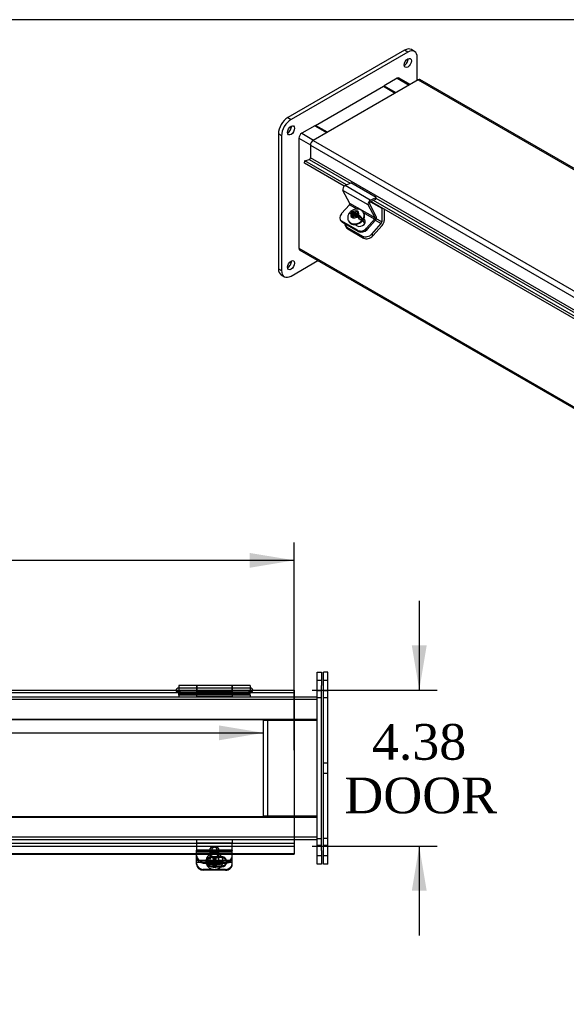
# Model space of a CAD drawing. Header units: inches. Extents: x 1 to 240, y -1 to 159.
# Tile 11 of 16: x 142 to 157, y 132 to 159. Entities that reach past the tile are written whole.
import ezdxf
from ezdxf.enums import TextEntityAlignment as Align
from ezdxf.lldxf.tags import DXFTag

# ---------------------------------------------------------------- set-up
doc = ezdxf.new("R2010")
doc.units = ezdxf.units.IN
doc.header["$MEASUREMENT"] = 0
for name, color, linetype in [('COM40176', 7, 'Continuous'), ('COM52631', 7, 'Continuous'), ('COM70666-1', 7, 'Continuous'), ('COM70693-6', 7, 'Continuous'), ('COM70694-6', 7, 'Continuous'), ('COM70695-1', 7, 'Continuous'), ('Default', 7, 'Continuous'), ('GSK10435', 7, 'Continuous'), ('GSK11095', 7, 'Continuous'), ('HNG86641-1', 7, 'Continuous'), ('HNG86641-2', 7, 'Continuous'), ('HNG86641-3', 7, 'Continuous'), ('SCS19420', 7, 'Continuous')]:
    doc.layers.add(name, color=color, linetype=linetype)
doc.styles.add('SEACAD_Times_New_Roman', font='times.ttf')
tags = doc.linetypes.add('HIDDEN2', pattern=[0.1875, 0.125, -0.0625]).pattern_tags.tags
tags[6:7] = [DXFTag(74, 4), DXFTag(75, 0), DXFTag(340, '0'), DXFTag(46, 0.0), DXFTag(50, 0.0), DXFTag(44, 0.0), DXFTag(45, 0.0)]
tags[4:5] = [DXFTag(74, 4), DXFTag(75, 0), DXFTag(340, '0'), DXFTag(46, 0.0), DXFTag(50, 0.0), DXFTag(44, 0.0), DXFTag(45, 0.0)]
doc.dimstyles.new('HAMMOND_(STH_-_240x160)', dxfattribs={"dimtxt": 1, "dimasz": 1.25, "dimexe": 0.5, "dimexo": 0.5, "dimgap": 0.25, "dimtad": 0, "dimtih": 1, "dimtoh": 1, "dimzin": 0, "dimdsep": 46, "dimtxsty": 'SEACAD_Times_New_Roman', "dimblk1": '_SE_FILLED', "dimblk2": '_SE_FILLED', "dimsah": 1, "dimcen": 0.5, "dimadec": 0, "dimazin": 0, "dimtfac": 0.8, "dimtofl": 0, "dimtmove": 0, "dimatfit": 3, "dimfxl": 1, "dimtolj": 1, "dimtzin": 0, "dimarcsym": 0})

# ---------------------------------------------------------------- blocks, each defined once
blk = doc.blocks.new('SE2')
at = {"layer": 'COM40176', "color": 7, "linetype": 'HIDDEN2'}
for p, q in [((146.909, 135.921), (146.909, 135.929)), ((147.909, 135.929), (146.909, 135.929)), ((146.909, 135.921), (146.909, 135.909)), ((147.909, 135.904), (146.909, 135.904)), ((147.909, 135.872), (146.909, 135.872)), ((147.909, 135.921), (147.909, 135.929)), ((147.909, 135.921), (147.909, 135.909)), ((146.909, 135.648), (147.909, 135.648)), ((147.191, 135.617), (147.191, 135.593)), ((147.612, 135.745), (147.331, 135.745)), ((147.612, 135.721), (147.331, 135.721)), ((147.331, 135.49), (147.607, 135.49)), ((147.753, 135.593), (147.753, 135.617)), ((147.385, 135.391), (147.097, 135.391)), ((147.331, 135.466), (147.588, 135.466)), ((147.721, 135.391), (147.432, 135.391))]:
    blk.add_line(p, q, dxfattribs=at)
at = {"layer": 'COM40176', "color": 7, "linetype": 'Continuous'}
for p, q in [((146.909, 135.684), (146.909, 135.909)), ((147.909, 135.909), (146.909, 135.909)), ((147.909, 135.684), (147.909, 135.909)), ((146.909, 135.591), (146.909, 135.684)), ((146.909, 135.537), (146.909, 135.591)), ((146.909, 135.591), (147.909, 135.591)), ((147.607, 135.49), (147.612, 135.49)), ((147.909, 135.591), (147.909, 135.684)), ((147.909, 135.537), (147.909, 135.591)), ((147.721, 135.367), (147.097, 135.367)), ((147.588, 135.466), (147.612, 135.466))]:
    blk.add_line(p, q, dxfattribs=at)
at = {"layer": 'COM40176', "color": 7, "linetype": 'HIDDEN2'}
for centre, major_axis, start_param, end_param in [((147.097, 135.561), (0.188, 0), 3.141593, 4.712389), ((147.331, 135.617), (0.14, 0), 1.570796, 4.712389), ((147.331, 135.593), (0.14, 0), 1.570796, 4.712389), ((147.612, 135.617), (-0.14, 0), 2.930417, 4.712389), ((147.612, 135.593), (-0.14, 0), 3.121159, 4.712389), ((147.721, 135.561), (0.188, 0), 4.712389, 6.283185)]:
    blk.add_ellipse(centre, major_axis=major_axis, ratio=0.906308, start_param=start_param, end_param=end_param, dxfattribs=at)
at = {"layer": 'COM40176', "color": 7, "linetype": 'Continuous'}
for centre, major_axis, start_param, end_param in [((147.097, 135.537), (-0.188, 0), 0, 1.570796), ((147.612, 135.617), (-0.14, 0), 1.570796, 2.930417), ((147.612, 135.593), (-0.14, 0), 1.570796, 3.121159), ((147.721, 135.537), (-0.188, 0), 1.570796, 3.141593)]:
    blk.add_ellipse(centre, major_axis=major_axis, ratio=0.906308, start_param=start_param, end_param=end_param, dxfattribs=at)
at = {"layer": 'COM52631', "color": 7, "linetype": 'HIDDEN2'}
for p, q in [((146.909, 136.231), (146.909, 136.136)), ((146.909, 136.136), (147.909, 136.136)), ((146.909, 136.136), (146.909, 136.108)), ((146.909, 136.108), (146.909, 135.929)), ((147.909, 136.231), (147.909, 136.136)), ((147.909, 136.108), (147.909, 136.136)), ((147.909, 135.929), (147.909, 136.108)), ((147.302, 135.834), (147.302, 135.794)), ((147.515, 135.794), (147.515, 135.834)), ((147.097, 135.608), (147.721, 135.608)), ((147.097, 135.567), (147.642, 135.567))]:
    blk.add_line(p, q, dxfattribs=at)
at = {"layer": 'COM52631', "color": 7, "linetype": 'Continuous'}
blk.add_line((147.642, 135.567), (147.721, 135.567), dxfattribs=at)
at = {"layer": 'COM52631', "color": 7, "linetype": 'HIDDEN2'}
for centre, start_param, end_param in [((147.097, 135.778), 0, 1.570796), ((147.721, 135.778), 1.570796, 3.141593), ((147.097, 135.738), 0, 1.570796), ((147.721, 135.738), 1.68406, 3.141593)]:
    blk.add_ellipse(centre, major_axis=(-0.188, 0), ratio=0.906308, start_param=start_param, end_param=end_param, dxfattribs=at)
for centre in [(147.409, 135.834), (147.409, 135.794)]:
    blk.add_ellipse(centre, major_axis=(-0.107, 0), ratio=0.906308, dxfattribs=at)
at = {"layer": 'COM52631', "color": 7, "linetype": 'Continuous'}
blk.add_ellipse((147.721, 135.738), major_axis=(-0.188, 0), ratio=0.906308, start_param=1.570796, end_param=1.68406, dxfattribs=at)
at = {"layer": 'COM70666-1', "color": 7, "linetype": 'Continuous'}
for p, q in [((150.284, 140.543), (150.284, 140.918)), ((150.284, 140.918), (150.409, 140.918)), ((150.409, 140.918), (150.409, 140.543)), ((150.284, 135.918), (150.284, 140.543)), ((150.409, 135.918), (150.409, 140.543)), ((150.284, 135.543), (150.284, 135.918)), ((150.409, 135.918), (150.409, 135.543)), ((150.409, 135.543), (150.284, 135.543))]:
    blk.add_line(p, q, dxfattribs=at)
at = {"layer": 'COM70666-1', "color": 7, "linetype": 'HIDDEN2'}
for p, q in [((150.409, 140.684), (150.284, 140.684)), ((150.284, 140.403), (150.409, 140.403)), ((150.409, 140.199), (150.284, 140.199)), ((150.284, 136.262), (150.409, 136.262)), ((150.409, 136.059), (150.284, 136.059)), ((150.284, 135.778), (150.409, 135.778))]:
    blk.add_line(p, q, dxfattribs=at)
at = {"layer": 'COM70693-6', "color": 7, "linetype": 'HIDDEN2'}
for p, q in [((31.175, 140.231), (149.643, 140.231)), ((30.534, 140.159), (150.284, 140.159)), ((31.175, 139.606), (149.643, 139.606)), ((31.175, 136.856), (149.643, 136.856)), ((30.534, 136.303), (150.284, 136.303)), ((31.175, 136.231), (149.643, 136.231))]:
    blk.add_line(p, q, dxfattribs=at)
at = {"layer": 'COM70693-6', "color": 7, "linetype": 'Continuous'}
for p, q in [((149.643, 140.231), (150.284, 140.231)), ((149.643, 139.606), (150.284, 139.606)), ((149.643, 136.856), (150.284, 136.856)), ((149.643, 136.231), (150.284, 136.231))]:
    blk.add_line(p, q, dxfattribs=at)
at = {"layer": 'COM70694-6', "color": 7, "linetype": 'Continuous'}
for p, q in [((31.175, 140.417), (149.643, 140.417)), ((149.643, 140.417), (149.643, 140.309)), ((149.643, 140.309), (149.643, 136.15)), ((31.175, 136.042), (149.643, 136.042)), ((149.643, 136.15), (149.643, 136.042)), ((149.643, 136.042), (149.643, 135.998)), ((146.909, 135.824), (128.909, 135.824)), ((146.909, 135.806), (128.909, 135.806)), ((149.643, 135.824), (147.909, 135.824)), ((149.643, 135.806), (147.909, 135.806)), ((149.643, 135.998), (149.643, 135.824)), ((149.643, 135.806), (149.643, 135.824))]:
    blk.add_line(p, q, dxfattribs=at)
at = {"layer": 'COM70694-6', "color": 7, "linetype": 'HIDDEN2'}
for p, q in [((146.379, 140.345), (146.379, 140.417)), ((146.439, 140.417), (146.439, 140.345)), ((148.379, 140.345), (148.379, 140.417)), ((148.439, 140.417), (148.439, 140.345)), ((147.909, 135.824), (146.909, 135.824)), ((147.909, 135.806), (146.909, 135.806))]:
    blk.add_line(p, q, dxfattribs=at)
at = {"layer": 'COM70695-1', "color": 7, "linetype": 'HIDDEN2'}
for p, q in [((148.784, 136.887), (148.784, 139.575)), ((148.784, 139.575), (149.643, 139.575)), ((149.643, 136.887), (148.784, 136.887))]:
    blk.add_line(p, q, dxfattribs=at)
at = {"layer": 'COM70695-1', "color": 7, "linetype": 'Continuous'}
for p, q in [((149.643, 139.575), (150.284, 139.575)), ((150.284, 136.887), (149.643, 136.887))]:
    blk.add_line(p, q, dxfattribs=at)
at = {"layer": 'GSK10435', "color": 7, "linetype": 'Continuous'}
for p, q in [((150.459, 140.543), (150.459, 140.918)), ((150.584, 140.918), (150.459, 140.918)), ((150.584, 140.543), (150.584, 140.918)), ((150.459, 135.918), (150.459, 140.543)), ((150.584, 135.918), (150.584, 140.543)), ((150.459, 135.543), (150.459, 135.918)), ((150.584, 135.543), (150.584, 135.918)), ((150.584, 135.543), (150.459, 135.543))]:
    blk.add_line(p, q, dxfattribs=at)
at = {"layer": 'GSK10435', "color": 7, "linetype": 'HIDDEN2'}
for p, q in [((150.584, 140.684), (150.459, 140.684)), ((150.459, 140.403), (150.584, 140.403)), ((150.584, 140.2), (150.459, 140.2)), ((150.584, 138.371), (150.459, 138.371)), ((150.459, 138.09), (150.584, 138.09)), ((150.584, 136.261), (150.459, 136.261)), ((150.584, 136.059), (150.459, 136.059)), ((150.459, 135.778), (150.584, 135.778))]:
    blk.add_line(p, q, dxfattribs=at)
at = {"layer": 'GSK11095', "color": 7, "linetype": 'HIDDEN2'}
for p, q in [((31.175, 140.345), (149.643, 140.345)), ((31.175, 139.595), (149.643, 139.595)), ((148.893, 139.595), (149.643, 139.595)), ((148.893, 139.595), (148.893, 139.595)), ((148.893, 139.595), (148.893, 136.864)), ((149.643, 136.864), (31.175, 136.864)), ((148.893, 136.864), (149.643, 136.864)), ((148.893, 136.864), (148.893, 136.864)), ((149.643, 136.864), (149.643, 136.864)), ((149.643, 136.114), (31.175, 136.114)), ((149.643, 136.114), (149.643, 136.114))]:
    blk.add_line(p, q, dxfattribs=at)
at = {"layer": 'GSK11095', "color": 7, "linetype": 'Continuous'}
for p, q in [((149.643, 140.345), (149.643, 140.345)), ((149.643, 140.345), (149.643, 140.345)), ((149.643, 139.595), (149.643, 140.345)), ((149.643, 139.595), (149.643, 139.595)), ((149.643, 139.595), (149.643, 139.595))]:
    blk.add_line(p, q, dxfattribs=at)
at = {"layer": 'HNG86641-1', "color": 7, "linetype": 'Continuous'}
for p, q in [((146.913, 140.545), (146.913, 140.417)), ((147.905, 140.545), (146.913, 140.545)), ((147.905, 140.417), (147.905, 140.545))]:
    blk.add_line(p, q, dxfattribs=at)
at = {"layer": 'HNG86641-1', "color": 7, "linetype": 'HIDDEN2'}
for p, q in [((147.905, 140.47), (146.913, 140.47)), ((146.409, 140.27), (146.409, 140.345)), ((148.409, 140.27), (146.409, 140.27)), ((146.913, 140.417), (146.913, 140.351)), ((147.905, 140.382), (146.913, 140.382)), ((147.905, 140.351), (146.913, 140.351)), ((146.913, 140.345), (146.913, 140.351)), ((146.913, 140.345), (146.913, 140.27)), ((147.905, 140.351), (147.905, 140.417)), ((147.905, 140.351), (147.905, 140.345)), ((147.905, 140.345), (147.905, 140.27)), ((148.409, 140.27), (148.409, 140.345))]:
    blk.add_line(p, q, dxfattribs=at)
at = {"layer": 'HNG86641-2', "color": 7, "linetype": 'Continuous'}
for p, q in [((146.409, 140.545), (146.409, 140.417)), ((146.905, 140.545), (146.409, 140.545)), ((146.905, 140.545), (146.905, 140.417)), ((147.913, 140.417), (147.913, 140.545)), ((148.409, 140.545), (147.913, 140.545)), ((148.409, 140.545), (148.409, 140.417))]:
    blk.add_line(p, q, dxfattribs=at)
at = {"layer": 'HNG86641-2', "color": 7, "linetype": 'HIDDEN2'}
for p, q in [((146.905, 140.47), (146.409, 140.47)), ((148.409, 140.47), (147.913, 140.47)), ((146.409, 140.417), (146.409, 140.345)), ((146.409, 140.371), (146.905, 140.371)), ((146.409, 140.325), (146.905, 140.325)), ((146.409, 140.306), (148.409, 140.306)), ((146.409, 140.27), (146.409, 140.231)), ((146.905, 140.417), (146.905, 140.273)), ((147.913, 140.314), (146.905, 140.314)), ((146.905, 140.273), (146.905, 140.238)), ((146.905, 140.238), (147.913, 140.238)), ((147.913, 140.273), (147.913, 140.417)), ((147.913, 140.371), (148.409, 140.371)), ((147.913, 140.325), (148.409, 140.325)), ((147.913, 140.238), (147.913, 140.273)), ((148.409, 140.417), (148.409, 140.345)), ((148.409, 140.27), (148.409, 140.231))]:
    blk.add_line(p, q, dxfattribs=at)
at = {"layer": 'HNG86641-3', "color": 7, "linetype": 'Continuous'}
for p, q in [((146.409, 140.47), (146.396, 140.47)), ((146.913, 140.47), (146.905, 140.47)), ((147.913, 140.47), (147.905, 140.47)), ((148.421, 140.47), (148.409, 140.47))]:
    blk.add_line(p, q, dxfattribs=at)
at = {"layer": 'HNG86641-3', "color": 7, "linetype": 'HIDDEN2'}
for p, q in [((146.905, 140.47), (146.409, 140.47)), ((147.905, 140.47), (146.913, 140.47)), ((148.409, 140.47), (147.913, 140.47))]:
    blk.add_line(p, q, dxfattribs=at)
at = {"layer": 'HNG86641-3', "color": 7, "linetype": 'Continuous'}
for centre, start, end in [((146.396, 140.408), 90, 171.2572), ((148.421, 140.408), 8.7428, 90)]:
    blk.add_arc(centre, 0.0625, start, end, dxfattribs=at)
at = {"layer": 'HNG86641-3', "color": 7, "linetype": 'HIDDEN2'}
for centre, start, end in [((146.396, 140.408), 171.2572, 270), ((148.421, 140.408), 270, 0), ((148.421, 140.408), 0, 8.7428)]:
    blk.add_arc(centre, 0.0625, start, end, dxfattribs=at)
at = {"layer": 'SCS19420', "color": 7, "linetype": 'HIDDEN2'}
for p, q in [((147.284, 135.927), (147.284, 135.643)), ((147.534, 135.643), (147.534, 135.927)), ((147.169, 135.631), (147.169, 135.618)), ((147.349, 135.629), (147.183, 135.629)), ((147.349, 135.6), (147.294, 135.6)), ((147.332, 135.642), (147.332, 135.623)), ((147.332, 135.642), (147.382, 135.642)), ((147.332, 135.623), (147.332, 135.623)), ((147.332, 135.623), (147.332, 135.591)), ((147.349, 135.623), (147.332, 135.623)), ((147.382, 135.597), (147.332, 135.597)), ((147.363, 135.643), (147.349, 135.629)), ((147.349, 135.628), (147.349, 135.629)), ((147.349, 135.628), (147.349, 135.6)), ((147.349, 135.6), (147.374, 135.623)), ((147.382, 135.623), (147.349, 135.623)), ((147.444, 135.714), (147.374, 135.714)), ((147.374, 135.714), (147.374, 135.682)), ((147.374, 135.682), (147.374, 135.671)), ((147.374, 135.671), (147.374, 135.623)), ((147.382, 135.688), (147.382, 135.669)), ((147.382, 135.688), (147.432, 135.688)), ((147.432, 135.669), (147.382, 135.669)), ((147.382, 135.669), (147.382, 135.623)), ((147.382, 135.597), (147.382, 135.591)), ((147.432, 135.688), (147.432, 135.669)), ((147.432, 135.623), (147.432, 135.669)), ((147.432, 135.642), (147.482, 135.642)), ((147.469, 135.623), (147.432, 135.623)), ((147.432, 135.597), (147.432, 135.591)), ((147.482, 135.597), (147.432, 135.597)), ((147.444, 135.714), (147.444, 135.682)), ((147.444, 135.671), (147.444, 135.682)), ((147.444, 135.623), (147.444, 135.671)), ((147.444, 135.623), (147.469, 135.6)), ((147.469, 135.629), (147.455, 135.643)), ((147.469, 135.629), (147.469, 135.628)), ((147.635, 135.629), (147.469, 135.629)), ((147.469, 135.6), (147.469, 135.628)), ((147.482, 135.623), (147.469, 135.623)), ((147.523, 135.6), (147.469, 135.6)), ((147.482, 135.642), (147.482, 135.623)), ((147.482, 135.591), (147.482, 135.623)), ((147.482, 135.623), (147.482, 135.623)), ((147.649, 135.618), (147.649, 135.631))]:
    blk.add_line(p, q, dxfattribs=at)
at = {"layer": 'SCS19420', "color": 7, "linetype": 'Continuous'}
for p, q in [((147.294, 135.537), (147.349, 135.537)), ((147.332, 135.591), (147.332, 135.578)), ((147.332, 135.578), (147.382, 135.578)), ((147.349, 135.564), (147.349, 135.578)), ((147.349, 135.537), (147.349, 135.564)), ((147.374, 135.514), (147.349, 135.537)), ((147.374, 135.547), (147.374, 135.542)), ((147.374, 135.542), (147.374, 135.514)), ((147.374, 135.514), (147.374, 135.463)), ((147.374, 135.487), (147.444, 135.487)), ((147.382, 135.591), (147.382, 135.578)), ((147.382, 135.578), (147.382, 135.533)), ((147.432, 135.552), (147.382, 135.552)), ((147.382, 135.533), (147.432, 135.533)), ((147.432, 135.591), (147.432, 135.578)), ((147.432, 135.578), (147.482, 135.578)), ((147.432, 135.533), (147.432, 135.578)), ((147.444, 135.542), (147.444, 135.547)), ((147.444, 135.514), (147.444, 135.542)), ((147.469, 135.537), (147.444, 135.514)), ((147.444, 135.463), (147.444, 135.514)), ((147.469, 135.578), (147.469, 135.564)), ((147.469, 135.564), (147.469, 135.537)), ((147.469, 135.537), (147.524, 135.537)), ((147.482, 135.578), (147.482, 135.591)), ((147.374, 135.463), (147.374, 135.456)), ((147.444, 135.456), (147.444, 135.463))]:
    blk.add_line(p, q, dxfattribs=at)
at = {"layer": 'SCS19420', "color": 7, "linetype": 'HIDDEN2'}
for centre, radius, start, end in [((147.409, 135.602), 0.249, 27.005, 155.1626), ((147.371, 135.631), 0.202, 158.023, 179.952), ((147.282, 135.783), 0.183, 237.9577, 273.8444), ((147.409, 139.745), 4.063, 269.5065, 270.4935), ((147.533, 135.794), 0.194, 267.1603, 301.0377)]:
    blk.add_arc(centre, radius, start, end, dxfattribs=at)
at = {"layer": 'SCS19420', "color": 7, "linetype": 'Continuous'}
for centre, radius, start, end in [((147.201, 135.58), 0.0223, 184.8988, 222.8675), ((147.283, 135.724), 0.187, 238.3771, 273.3186), ((147.536, 135.719), 0.182, 266.1841, 302.1202), ((147.617, 135.58), 0.0223, 317.1374, 355.0963), ((147.409, 141.267), 5.811, 269.6549, 270.3451)]:
    blk.add_arc(centre, radius, start, end, dxfattribs=at)
at = {"layer": 'SCS19420', "color": 7, "linetype": 'HIDDEN2'}
for centre, major_axis in [((147.409, 135.927), (-0.125, 0)), ((147.409, 135.643), (-0.125, 0)), ((147.409, 135.952), (-0.065, 0))]:
    blk.add_ellipse(centre, major_axis=major_axis, ratio=0.906308, dxfattribs=at)
for centre, major_axis, start_param, end_param in [((147.409, 135.599), (0.231, 0), 3.027001, 3.181561), ((147.409, 135.631), (0.24, 0), 5.873785, 6.283185), ((147.409, 135.631), (0.24, 0), 0, 0.388216), ((147.409, 135.599), (-0.231, 0), 3.101624, 3.256184)]:
    blk.add_ellipse(centre, major_axis=major_axis, ratio=0.906308, start_param=start_param, end_param=end_param, dxfattribs=at)
at = {"layer": 'SCS19420', "color": 7, "linetype": 'Continuous'}
for major_axis, start_param, end_param in [((0.231, 0), 3.181561, 3.243651), ((-0.231, 0), 3.039534, 3.101624)]:
    blk.add_ellipse((147.409, 135.599), major_axis=major_axis, ratio=0.906308, start_param=start_param, end_param=end_param, dxfattribs=at)
at = {"layer": 'SCS19420', "color": 7, "linetype": 'HIDDEN2'}
for points, knots in [([(147.169, 135.617), (147.169, 135.614), (147.169, 135.606), (147.169, 135.597), (147.17, 135.591)], [0, 0, 0, 0, 0.01067821, 0.03668378, 0.03668378, 0.03668378, 0.03668378]), ([(147.179, 135.623), (147.179, 135.626), (147.18, 135.627), (147.182, 135.629), (147.184, 135.629), (147.185, 135.628)], [0, 0, 0, 0, 0.5, 0.5, 1, 1, 1, 1]), ([(147.374, 135.653), (147.369, 135.649), (147.364, 135.644), (147.357, 135.637), (147.355, 135.635), (147.352, 135.631), (147.351, 135.629), (147.349, 135.627), (147.349, 135.625), (147.349, 135.623)], [0, 0, 0, 0, 0.5, 0.5, 0.75, 0.75, 0.875, 0.875, 1, 1, 1, 1]), ([(147.469, 135.623), (147.469, 135.625), (147.468, 135.627), (147.467, 135.629), (147.466, 135.631), (147.463, 135.635), (147.46, 135.637), (147.453, 135.644), (147.449, 135.649), (147.444, 135.653)], [0, 0, 0, 0, 0.125, 0.125, 0.25, 0.25, 0.5, 0.5, 1, 1, 1, 1]), ([(147.632, 135.628), (147.634, 135.629), (147.635, 135.629), (147.637, 135.627), (147.638, 135.626), (147.639, 135.623)], [0, 0, 0, 0, 0.5, 0.5, 1, 1, 1, 1]), ([(147.647, 135.591), (147.648, 135.597), (147.649, 135.606), (147.649, 135.615), (147.649, 135.618)], [0.96202147, 0.96202147, 0.96202147, 0.96202147, 0.98907376, 1, 1, 1, 1])]:
    blk.add_open_spline(points, degree=3, knots=knots, dxfattribs=at)
at = {"layer": 'SCS19420', "color": 7, "linetype": 'Continuous'}
for points, knots in [([(147.17, 135.591), (147.171, 135.587), (147.173, 135.573), (147.179, 135.549), (147.191, 135.521), (147.206, 135.495), (147.225, 135.47), (147.247, 135.449), (147.271, 135.43), (147.299, 135.414), (147.328, 135.402), (147.359, 135.394), (147.391, 135.389), (147.423, 135.389), (147.455, 135.393), (147.486, 135.401), (147.516, 135.413), (147.544, 135.428), (147.57, 135.448), (147.593, 135.47), (147.612, 135.495), (147.628, 135.522), (147.639, 135.551), (147.645, 135.574), (147.647, 135.588), (147.647, 135.591)], [0.0366838, 0.0366838, 0.0366838, 0.0366838, 0.0524856, 0.0941923, 0.13587, 0.1775945, 0.2194345, 0.2614457, 0.3036669, 0.3461181, 0.3888019, 0.4317067, 0.4748101, 0.5180832, 0.5614915, 0.6049824, 0.6485071, 0.6920092, 0.7354263, 0.7786952, 0.8217593, 0.8645772, 0.9071289, 0.9494193, 0.9620215, 0.9620215, 0.9620215, 0.9620215]), ([(147.349, 135.578), (147.349, 135.576), (147.349, 135.574), (147.351, 135.572), (147.352, 135.57), (147.355, 135.566), (147.357, 135.564), (147.364, 135.557), (147.369, 135.552), (147.374, 135.547)], [0, 0, 0, 0, 0.125, 0.125, 0.25, 0.25, 0.5, 0.5, 1, 1, 1, 1]), ([(147.444, 135.547), (147.449, 135.552), (147.454, 135.557), (147.461, 135.564), (147.463, 135.566), (147.466, 135.57), (147.467, 135.572), (147.468, 135.575), (147.469, 135.576), (147.469, 135.578)], [0, 0, 0, 0, 0.5, 0.5, 0.75, 0.75, 0.875, 0.875, 1, 1, 1, 1])]:
    blk.add_open_spline(points, degree=3, knots=knots, dxfattribs=at)
blk = doc.blocks.new('SE5')
at = {"layer": 'COM40176', "color": 7, "linetype": 'Continuous'}
for p, q in [((151.068, 154.554), (151.227, 154.63)), ((151.775, 154.145), (151.068, 154.554)), ((151.934, 154.221), (151.227, 154.63)), ((151.199, 154.056), (151.008, 154.419)), ((151.715, 154.011), (151.008, 154.419)), ((150.964, 153.768), (151.189, 154.019)), ((151.408, 153.893), (151.189, 154.019)), ((151.906, 153.648), (151.199, 154.056)), ((151.906, 153.648), (151.715, 154.011)), ((151.943, 153.688), (151.751, 154.052)), ((151.772, 154.097), (151.931, 154.173)), ((151.775, 154.145), (151.934, 154.221)), ((151.931, 154.173), (151.934, 154.221)), ((151.896, 153.611), (151.587, 153.789)), ((150.931, 153.603), (150.948, 153.571)), ((151.418, 153.302), (150.976, 153.557)), ((150.976, 153.557), (150.994, 153.524)), ((151.435, 153.27), (150.994, 153.524)), ((151.345, 153.463), (151.411, 153.424)), ((151.608, 153.593), (151.586, 153.606)), ((151.608, 153.593), (151.593, 153.621)), ((151.671, 153.36), (151.896, 153.611)), ((151.688, 153.327), (151.913, 153.578)), ((151.435, 153.27), (151.418, 153.302)), ((151.671, 153.36), (151.688, 153.327))]:
    blk.add_line(p, q, dxfattribs=at)
for centre, major_axis, ratio, start_param, end_param in [((151.063, 154.481), (-0.043, -0.0745), 0.57735, 3.839724, 5.934119), ((151.18, 154.035), (-0.0145, -0.0251), 0.57735, 1.22173, 2.792527), ((151.77, 154.072), (-0.043, -0.0745), 0.57735, 3.839724, 5.934119), ((151.77, 154.072), (-0.0145, -0.0251), 0.57735, 3.839724, 5.934119), ((151.097, 153.691), (0.166, 0.088), 0.767256, 2.021311, 3.592107), ((151.887, 153.627), (-0.043, -0.0745), 0.57735, 1.22173, 2.792527), ((151.114, 153.659), (0.166, 0.088), 0.767256, 3.141593, 3.592107), ((151.501, 153.525), (-0.124, -0.065), 0.767256, 0.450514, 3.559742), ((151.518, 153.493), (-0.124, -0.065), 0.767256, 3.311965, 3.592107), ((151.887, 153.627), (-0.0145, -0.0251), 0.57735, 1.22173, 2.792527), ((151.538, 153.436), (-0.166, -0.088), 0.767256, 0.450514, 2.021311), ((151.555, 153.404), (0.166, 0.088), 0.767256, 3.592107, 5.162903)]:
    blk.add_ellipse(centre, major_axis=major_axis, ratio=ratio, start_param=start_param, end_param=end_param, dxfattribs=at)
at = {"layer": 'COM52631', "color": 7, "linetype": 'Continuous'}
for p, q in [((151.781, 154.101), (152.095, 153.92)), ((152.105, 153.926), (152.095, 153.92)), ((152.095, 153.92), (152.095, 153.535)), ((152.162, 153.893), (152.162, 153.574)), ((151.073, 153.44), (151.101, 153.386)), ((151.813, 153.196), (152.075, 153.488)), ((151.841, 153.142), (152.103, 153.435)), ((151.915, 153.581), (152.075, 153.488)), ((152.095, 153.535), (151.941, 153.624)), ((151.118, 153.393), (151.56, 153.139)), ((151.118, 153.393), (151.147, 153.339)), ((151.147, 153.339), (151.588, 153.085)), ((151.56, 153.139), (151.588, 153.085)), ((151.813, 153.196), (151.841, 153.142))]:
    blk.add_line(p, q, dxfattribs=at)
for centre, major_axis, ratio, start_param, end_param in [((151.239, 153.528), (0.166, 0.088), 0.767256, 2.813297, 3.592107), ((152.061, 153.516), (-0.024, -0.0416), 0.57735, 1.22173, 2.356194), ((152.061, 153.516), (-0.072, -0.124), 0.57735, 1.22173, 2.356194), ((151.267, 153.474), (0.166, 0.088), 0.767256, 3.141593, 3.592107), ((151.68, 153.273), (-0.166, -0.088), 0.767256, 0.450514, 2.021311), ((151.709, 153.219), (-0.166, -0.088), 0.767256, 0.450514, 2.021311)]:
    blk.add_ellipse(centre, major_axis=major_axis, ratio=ratio, start_param=start_param, end_param=end_param, dxfattribs=at)
at = {"layer": 'COM70666-1', "color": 7, "linetype": 'Continuous'}
for p, q in [((152.736, 158.348), (149.466, 156.46)), ((152.825, 158.297), (149.554, 156.409)), ((152.825, 158.297), (152.736, 158.348)), ((153.012, 158.316), (152.924, 158.367)), ((153.09, 157.505), (153.09, 158.144)), ((149.466, 156.46), (149.554, 156.409)), ((149.201, 156.001), (149.201, 152.224)), ((149.289, 155.95), (149.201, 156.001)), ((149.289, 155.95), (149.289, 152.173)), ((149.554, 152.02), (150.306, 152.454)), ((149.201, 152.224), (149.289, 152.173)), ((149.278, 152.053), (149.367, 152.002))]:
    blk.add_line(p, q, dxfattribs=at)
for centre, major_axis, start_param, end_param in [((152.736, 158.042), (-0.188, -0.325), 3.141593, 3.926991), ((152.825, 157.991), (-0.188, -0.325), 2.356194, 3.926991), ((152.736, 158.042), (0.07, 0.122), 3.821986, 5.602792), ((149.466, 156.154), (-0.188, -0.325), 3.926991, 5.497787), ((149.554, 156.103), (0.188, 0.325), 0.785398, 2.356194), ((149.466, 156.154), (0.07, 0.122), 3.821986, 5.602792), ((149.466, 152.377), (0.07, 0.122), 3.821986, 5.602792), ((149.466, 152.377), (0.187, 0.325), 2.356194, 3.141593), ((149.554, 152.326), (0.188, 0.325), 2.356194, 3.926991)]:
    blk.add_ellipse(centre, major_axis=major_axis, ratio=0.57735, start_param=start_param, end_param=end_param, dxfattribs=at)
for centre in [(152.825, 157.991), (149.554, 156.103), (149.554, 152.326)]:
    blk.add_ellipse(centre, major_axis=(0.07, 0.122), ratio=0.57735, dxfattribs=at)
at = {"layer": 'COM70693-6', "color": 7, "linetype": 'Continuous'}
for p, q in [((152.527, 157.564), (152.162, 157.353)), ((152.527, 157.564), (152.859, 157.372)), ((152.891, 157.39), (152.581, 157.569)), ((152.162, 157.353), (152.493, 157.161)), ((152.162, 157.327), (152.162, 157.353)), ((150.217, 156.23), (149.852, 156.019)), ((150.217, 156.23), (150.549, 156.038)), ((149.852, 156.019), (150.183, 155.827)), ((149.775, 155.886), (149.775, 152.797)), ((149.775, 155.886), (150.096, 155.701)), ((149.775, 152.797), (233.965, 104.19)), ((149.798, 152.747), (233.965, 104.153))]:
    blk.add_line(p, q, dxfattribs=at)
for centre, major_axis, start_param, end_param in [((152.527, 157.475), (-0.054, -0.0935), 3.141593, 3.926991), ((149.852, 155.931), (0.054, 0.0935), 0.785398, 2.356194), ((149.852, 152.841), (0.054, 0.0935), 2.356194, 3.141593)]:
    blk.add_ellipse(centre, major_axis=major_axis, ratio=0.57735, start_param=start_param, end_param=end_param, dxfattribs=at)
at = {"layer": 'COM70694-6', "color": 7, "linetype": 'Continuous'}
for p, q in [((153.112, 157.518), (150.172, 155.821)), ((153.112, 157.518), (236.882, 109.154)), ((236.936, 109.159), (153.166, 157.524)), ((150.095, 155.688), (150.095, 155.329)), ((150.095, 155.688), (233.865, 107.324)), ((150.172, 155.821), (233.941, 107.456)), ((149.928, 155.183), (149.941, 155.247)), ((151.045, 154.538), (149.928, 155.183)), ((149.941, 155.247), (150.064, 155.282)), ((151.108, 154.573), (149.941, 155.247)), ((150.064, 155.282), (151.209, 154.621)), ((233.865, 106.965), (150.095, 155.329)), ((164.48, 146.781), (151.792, 154.107)), ((164.543, 146.816), (151.86, 154.139)), ((151.933, 154.203), (164.644, 146.864))]:
    blk.add_line(p, q, dxfattribs=at)
for centre, major_axis, start_param, end_param in [((153.112, 157.43), (-0.054, -0.0935), 3.141593, 3.926991), ((150.172, 155.732), (0.054, 0.0935), 0.785398, 2.356194), ((150.07, 155.315), (0.018, 0.0312), 3.682645, 5.497787)]:
    blk.add_ellipse(centre, major_axis=major_axis, ratio=0.57735, start_param=start_param, end_param=end_param, dxfattribs=at)
at = {"layer": 'COM70695-1', "color": 7, "linetype": 'Continuous'}
for p, q in [((150.239, 156.242), (152.14, 157.34)), ((152.14, 157.34), (152.471, 157.148)), ((150.571, 156.051), (150.239, 156.242)), ((150.239, 156.242), (150.239, 156.217))]:
    blk.add_line(p, q, dxfattribs=at)
at = {"layer": 'SCS19420', "color": 7, "linetype": 'Continuous'}
for p, q in [((151.182, 153.776), (151.175, 153.766)), ((151.324, 153.753), (151.216, 153.815)), ((151.224, 153.826), (151.339, 153.759)), ((151.236, 153.768), (151.275, 153.746)), ((151.277, 153.718), (151.241, 153.677)), ((151.275, 153.746), (151.294, 153.709)), ((151.277, 153.718), (151.275, 153.746)), ((151.296, 153.681), (151.277, 153.718)), ((151.32, 153.796), (151.282, 153.818)), ((151.289, 153.719), (151.304, 153.71)), ((151.29, 153.649), (151.326, 153.689)), ((151.324, 153.753), (151.292, 153.717)), ((151.292, 153.717), (151.328, 153.697)), ((151.294, 153.709), (151.296, 153.681)), ((151.328, 153.697), (151.296, 153.661)), ((151.316, 153.704), (151.338, 153.728)), ((151.32, 153.796), (151.354, 153.803)), ((151.339, 153.759), (151.32, 153.796)), ((151.336, 153.746), (151.324, 153.753)), ((151.338, 153.728), (151.324, 153.753)), ((151.36, 153.697), (151.326, 153.689)), ((151.331, 153.69), (151.328, 153.697)), ((151.36, 153.733), (151.336, 153.746)), ((151.338, 153.728), (151.373, 153.707)), ((151.373, 153.767), (151.339, 153.759)), ((151.388, 153.842), (151.354, 153.803)), ((151.354, 153.803), (151.373, 153.767)), ((151.392, 153.768), (151.36, 153.733)), ((151.373, 153.707), (151.36, 153.733)), ((151.36, 153.697), (151.399, 153.674)), ((151.373, 153.707), (151.405, 153.743)), ((151.418, 153.807), (151.375, 153.76)), ((151.395, 153.85), (151.388, 153.842)), ((151.404, 153.762), (151.392, 153.768)), ((151.405, 153.743), (151.392, 153.768)), ((151.418, 153.807), (151.395, 153.85)), ((151.395, 153.712), (151.413, 153.732)), ((151.421, 153.697), (151.395, 153.712)), ((151.409, 153.687), (151.395, 153.712)), ((151.403, 153.775), (151.437, 153.813)), ((151.403, 153.775), (151.405, 153.747)), ((151.443, 153.725), (151.405, 153.747)), ((151.405, 153.747), (151.424, 153.71)), ((151.405, 153.743), (151.407, 153.742)), ((151.409, 153.668), (151.43, 153.692)), ((151.427, 153.802), (151.418, 153.807)), ((151.43, 153.692), (151.421, 153.697)), ((151.424, 153.71), (151.54, 153.643)), ((151.541, 153.628), (151.43, 153.692)), ((151.437, 153.813), (151.445, 153.821)), ((151.596, 153.772), (151.587, 153.789)), ((151.163, 153.565), (151.171, 153.548)), ((151.241, 153.677), (151.235, 153.671)), ((151.3, 153.676), (151.275, 153.648)), ((151.285, 153.642), (151.29, 153.649)), ((151.296, 153.661), (151.299, 153.659)), ((151.409, 153.687), (151.42, 153.68)), ((151.482, 153.608), (151.509, 153.592)), ((151.617, 153.489), (151.569, 153.581))]:
    blk.add_line(p, q, dxfattribs=at)
for centre, radius, start, end in [((151.197, 153.837), 0.0285, 310.418, 336.5344), ((149.743, 150.93), 3.355, 59.512, 60.488), ((151.239, 153.384), 0.398, 40.729, 59.033), ((148.871, 149.518), 4.779, 59.6574, 60.3426), ((151.193, 153.332), 0.4, 40.7728, 58.9334), ((151.503, 153.599), 0.00918, 218.3341, 313.8493), ((151.53, 153.635), 0.0128, 326.4779, 39.7953)]:
    blk.add_arc(centre, radius, start, end, dxfattribs=at)
for centre, major_axis, ratio, start_param, end_param in [((151.375, 153.677), (-0.212, -0.112), 0.767256, 0, 3.148056), ((151.384, 153.66), (0.212, 0.112), 0.767256, 3.141593, 6.283185), ((151.361, 153.703), (-0.205, -0.108), 0.767256, 5.048311, 5.264962), ((151.339, 153.745), (0.106, 0.056), 0.767256, 2.304752, 3.296138), ((151.339, 153.745), (0.106, 0.056), 0.767256, 0.746483, 1.712767), ((151.301, 153.716), (0.005, 0.00866), 0.57735, 2.792527, 4.363323), ((151.333, 153.752), (-0.005, -0.00866), 0.57735, 1.264164, 2.792527), ((151.351, 153.742), (0.0175, 0.0303), 0.57735, 5.644368, 5.934119), ((151.418, 153.703), (0.005, 0.00866), 0.57735, 4.405756, 5.934119), ((151.339, 153.745), (-0.106, -0.056), 0.767256, 2.329855, 3.296138), ((151.375, 153.677), (-0.212, -0.112), 0.767256, 6.267867, 6.283185), ((151.339, 153.745), (-0.106, -0.056), 0.767256, 0.746483, 1.737869), ((151.319, 153.706), (-0.0175, -0.0303), 0.57735, 5.934119, 6.223871), ((151.361, 153.703), (0.205, 0.108), 0.767256, 5.060845, 5.277495)]:
    blk.add_ellipse(centre, major_axis=major_axis, ratio=ratio, start_param=start_param, end_param=end_param, dxfattribs=at)
for points, knots in [([(151.175, 153.766), (151.169, 153.759), (151.149, 153.733), (151.138, 153.672), (151.141, 153.608), (151.158, 153.579), (151.165, 153.57)], [0, 0, 0, 0, 0.116415, 0.494469, 0.84982, 1, 1, 1, 1]), ([(151.178, 153.776), (151.179, 153.778), (151.179, 153.779), (151.181, 153.782), (151.182, 153.783), (151.187, 153.785), (151.191, 153.785), (151.201, 153.784), (151.207, 153.782), (151.221, 153.777), (151.228, 153.773), (151.236, 153.768)], [0, 0, 0, 0, 0.125, 0.125, 0.25, 0.25, 0.5, 0.5, 0.75, 0.75, 1, 1, 1, 1]), ([(151.584, 153.788), (151.58, 153.798), (151.567, 153.828), (151.518, 153.867), (151.448, 153.895), (151.368, 153.898), (151.284, 153.875), (151.242, 153.842), (151.219, 153.823)], [0, 0, 0, 0, 0.069585, 0.247577, 0.423247, 0.60925, 0.811202, 1, 1, 1, 1]), ([(151.282, 153.818), (151.274, 153.823), (151.266, 153.826), (151.253, 153.832), (151.247, 153.834), (151.239, 153.835), (151.237, 153.835), (151.233, 153.834), (151.231, 153.834), (151.226, 153.832), (151.224, 153.829), (151.224, 153.826)], [0, 0, 0, 0, 0.25, 0.25, 0.5, 0.5, 0.625, 0.625, 0.75, 0.75, 1, 1, 1, 1]), ([(151.304, 153.71), (151.303, 153.709), (151.302, 153.708), (151.301, 153.705), (151.301, 153.703), (151.3, 153.699), (151.3, 153.696), (151.3, 153.687), (151.3, 153.682), (151.3, 153.676)], [0, 0, 0, 0, 0.125, 0.125, 0.25, 0.25, 0.5, 0.5, 1, 1, 1, 1]), ([(151.375, 153.76), (151.368, 153.758), (151.362, 153.757), (151.352, 153.754), (151.348, 153.753), (151.344, 153.751), (151.342, 153.75), (151.339, 153.749), (151.337, 153.748), (151.336, 153.746)], [0, 0, 0, 0, 0.5, 0.5, 0.75, 0.75, 0.875, 0.875, 1, 1, 1, 1]), ([(151.421, 153.697), (151.422, 153.699), (151.423, 153.7), (151.424, 153.703), (151.424, 153.704), (151.424, 153.707), (151.425, 153.708), (151.425, 153.709)], [0, 0, 0, 0, 0.125, 0.125, 0.25, 0.25, 0.347947, 0.347947, 0.347947, 0.347947])]:
    blk.add_open_spline(points, degree=3, knots=knots, dxfattribs=at)
for points in [[(151.324, 153.753), (151.324, 153.753), (151.324, 153.753)], [(151.43, 153.692), (151.43, 153.692), (151.43, 153.692)]]:
    blk.add_open_spline(points, degree=2, dxfattribs=at)
blk = doc.blocks.new('DMBLK3')
at = {"layer": 'Default', "linetype": 'Continuous', "transparency": 16777216}
for points in [[(32.425, 144.261), (31.175, 144.053), (32.425, 143.844)], [(148.393, 144.261), (148.393, 143.844), (149.643, 144.053)]]:
    blk.add_hatch(color=7, dxfattribs=at).paths.add_polyline_path(points)
at = {"layer": 'Default', "color": 7, "linetype": 'Continuous', "transparency": 16777216}
for p, q in [((31.175, 140.809), (31.175, 144.553)), ((149.643, 138.73), (149.643, 144.553)), ((31.175, 144.053), (87.962, 144.053)), ((92.856, 144.053), (149.643, 144.053))]:
    blk.add_line(p, q, dxfattribs=at)
at = {"layer": 'Default', "color": 7, "linetype": 'Continuous', "transparency": 16777216, "style": 'SEACAD_Times_New_Roman'}
for s, p in [('118.47', (88.323, 144.553)), ('DOOR', (88.312, 143.053))]:
    blk.add_text(s, height=1, dxfattribs=at).set_placement(p, align=Align.TOP_LEFT)
blk = doc.blocks.new('_SE_FILLED')
at = {"color": 0}
blk.add_line((0, 0), (-1, 0), dxfattribs=at)
blk.add_solid([(0, 0), (-1, -0.1665), (-1, 0.1665), (0, 0)], dxfattribs=at)
blk = doc.blocks.new('DMBLK4')
at = {"layer": 'Default', "linetype": 'Continuous', "transparency": 16777216}
for points in [[(153.354, 141.667), (152.937, 141.667), (153.146, 140.417)], [(153.354, 134.792), (153.146, 136.042), (152.937, 134.792)]]:
    blk.add_hatch(color=7, dxfattribs=at).paths.add_polyline_path(points)
at = {"layer": 'Default', "color": 7, "linetype": 'Continuous', "transparency": 16777216}
for p, q in [((153.146, 142.917), (153.146, 140.417)), ((150.143, 140.417), (153.646, 140.417)), ((150.143, 136.042), (153.646, 136.042)), ((153.146, 136.042), (153.146, 133.542))]:
    blk.add_line(p, q, dxfattribs=at)
at = {"layer": 'Default', "color": 7, "linetype": 'Continuous', "transparency": 16777216, "style": 'SEACAD_Times_New_Roman'}
for s, p in [('4.38', (151.819, 139.465)), ('DOOR', (151.048, 137.965))]:
    blk.add_text(s, height=1, dxfattribs=at).set_placement(p, align=Align.TOP_LEFT)
blk = doc.blocks.new('DMBLK12')
at = {"layer": 'Default', "linetype": 'Continuous', "transparency": 16777216}
for points in [[(33.284, 139.01), (33.284, 139.426), (32.034, 139.218)], [(147.534, 139.01), (148.784, 139.218), (147.534, 139.426)]]:
    blk.add_hatch(color=7, dxfattribs=at).paths.add_polyline_path(points)
at = {"layer": 'Default', "color": 7, "linetype": 'Continuous', "transparency": 16777216}
for p, q in [((32.034, 139.218), (87.973, 139.218)), ((92.844, 139.218), (148.784, 139.218))]:
    blk.add_line(p, q, dxfattribs=at)
at = {"layer": 'Default', "color": 7, "linetype": 'Continuous', "transparency": 16777216, "style": 'SEACAD_Times_New_Roman'}
blk.add_text('116.75', height=1, dxfattribs=at).set_placement((88.323, 139.718), align=Align.TOP_LEFT)
blk = doc.blocks.new('BORDER')
at = {"layer": 'Default', "color": 7, "linetype": 'Continuous'}
blk.add_line((0, 27.86), (-41.86, 27.86), dxfattribs=at)

msp = doc.modelspace()

# ---------------------------------------------------------------- block references
at = {"layer": 'Default', "color": 7, "xscale": 5.7, "yscale": 5.7, "zscale": 5.7}
msp.add_blockref('BORDER', (239.562, 0.401), dxfattribs=at)
at = {"layer": 'Default'}
for name in ['SE5', 'SE2']:
    msp.add_blockref(name, (0, 0), dxfattribs=at)

# ---------------------------------------------------------------- dimensions: what is measured, and where the dimension line sits
at = {"layer": 'Default', "color": 7, "linetype": 'Continuous'}
dim = msp.add_linear_dim(base=(149.643, 144.053), p1=(31.175, 140.309), p2=(149.643, 138.23), text='\\A1;<>\\PDOOR', dimstyle='HAMMOND_(STH_-_240x160)', dxfattribs=at)
dim.commit()
dim.dimension.update_dxf_attribs({"geometry": 'DMBLK3', "text_midpoint": (90.409, 144.053), "dimtype": 160})
for base, p1, p2, angle, text, picture, middle in [((153.145625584, 140.417337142), (149.642781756, 140.417337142), (149.642781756, 136.042337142), 270, '\\A1;<>\\PDOOR', 'DMBLK4', (153.145625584, 138.965039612)), ((32.034, 139.218), (32.034, 139.575), (148.784, 139.575), 0, '\\A1;<>', 'DMBLK12', (90.409, 139.218))]:
    dim = msp.add_linear_dim(base=base, p1=p1, p2=p2, angle=angle, text=text, dimstyle='HAMMOND_(STH_-_240x160)', dxfattribs=at)
    dim.commit()
    dim.dimension.update_dxf_attribs({"geometry": picture, "text_midpoint": middle, "dimtype": 161})

doc.saveas('drawing.dxf')
